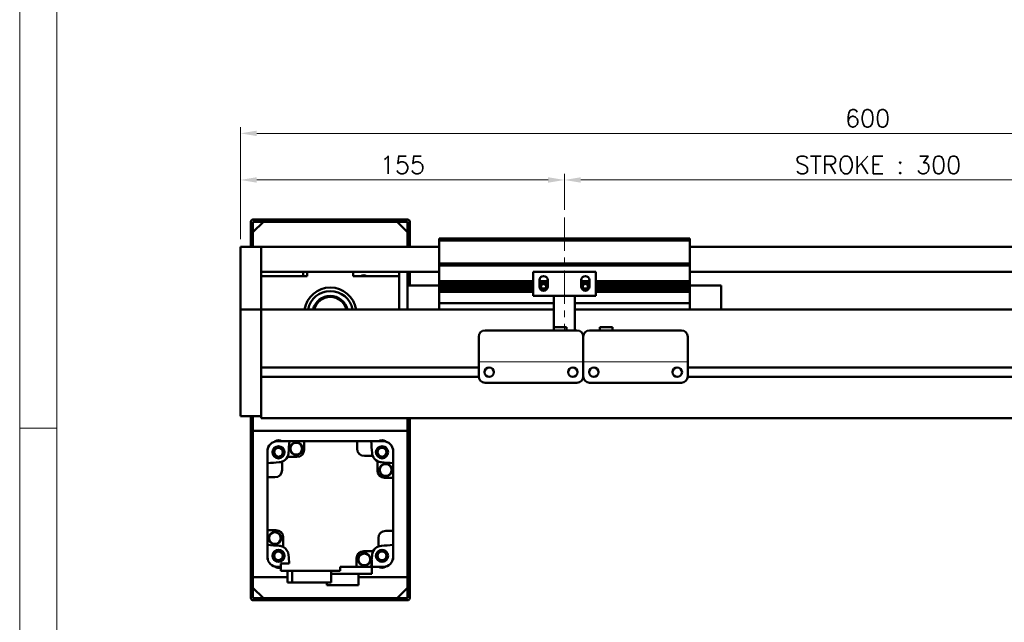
# Model space of a CAD drawing. Header units: millimetres. Extents: x 46891 to 50037, y 6223 to 9583.
# Tile 2 of 5: x 48547 to 49018, y 8963 to 9251. Entities that reach past the tile are written whole.
import ezdxf

# ---------------------------------------------------------------- set-up
doc = ezdxf.new("R2010")
doc.units = ezdxf.units.MM
doc.header["$LTSCALE"] = 0.5
doc.linetypes.add('CENTER', pattern=[50.8, 31.75, -6.35, 6.35, -6.35])
doc.layers.get('0').update_dxf_attribs({"lineweight": 20})
doc.layers.add('1', color=1, linetype='CENTER', lineweight=13)
doc.layers.add('외형선(ISO)', color=7, linetype='Continuous', lineweight=50)
doc.styles.add('DSR TEXT', font='romans.shx', dxfattribs={"bigfont": 'whgtxt.shx'})
doc.styles.get("Standard").update_dxf_attribs({"font": 'romans.shx', "bigfont": 'whgtxt.shx'})
doc.dimstyles.new('DSR', dxfattribs={"dimscale": 2, "dimtxt": 3, "dimasz": 3, "dimexe": 0.5, "dimexo": 0.5, "dimgap": 0.5, "dimtad": 1, "dimdsep": 46, "dimtxsty": 'Standard', "dimcen": 2.5, "dimclrd": 4, "dimclre": 4, "dimclrt": 2, "dimadec": 0, "dimazin": 2, "dimtfac": 1, "dimtmove": 0, "dimatfit": 3, "dimfxl": 0, "dimlwd": -1, "dimlwe": -1, "dimarcsym": 0})

# ---------------------------------------------------------------- blocks, each defined once
blk = doc.blocks.new('A$C1C1952E1')
at = {"color": 1}
blk.add_lwpolyline([(0, 0), (420, 0), (420, 297), (0, 297)], close=True, dxfattribs=at)
at = {"color": 3}
blk.add_lwpolyline([(5, 5), (415, 5), (415, 292), (5, 292)], close=True, dxfattribs=at)
blk = doc.blocks.new('*D117')
at = {"color": 1, "linetype": 'ByBlock'}
for p, q in [((48807.26, 9160.24), (48807.26, 9177.59)), ((49107.26, 9160.24), (49107.26, 9177.59)), ((48815.06, 9174.59), (49099.46, 9174.59))]:
    blk.add_line(p, q, dxfattribs=at)
at = {"color": 1}
for points in [[(48815.06, 9175.89), (48815.06, 9173.29), (48807.26, 9174.59)], [(49099.46, 9175.89), (49099.46, 9173.29), (49107.26, 9174.59)]]:
    blk.add_solid(points, dxfattribs=at)
at = {"layer": 'Defpoints', "color": 0}
for p in [(49107.26, 9174.59), (48807.26, 9156.64), (49107.26, 9156.64)]:
    blk.add_point(p, dxfattribs=at)
at = {"color": 3, "insert": (48957.26, 9181.79), "char_height": 8.4, "attachment_point": 5, "style": 'DSR TEXT'}
blk.add_mtext('STROKE : 300', dxfattribs=at)
blk = doc.blocks.new('*D118')
at = {"color": 1, "linetype": 'ByBlock'}
for p, q in [((48652.26, 9146.24), (48652.26, 9177.59)), ((48807.26, 9160.24), (48807.26, 9177.59)), ((48799.46, 9174.59), (48660.06, 9174.59))]:
    blk.add_line(p, q, dxfattribs=at)
at = {"color": 1}
for points in [[(48660.06, 9175.89), (48660.06, 9173.29), (48652.26, 9174.59)], [(48799.46, 9175.89), (48799.46, 9173.29), (48807.26, 9174.59)]]:
    blk.add_solid(points, dxfattribs=at)
at = {"layer": 'Defpoints', "color": 0}
for p in [(48652.26, 9174.59), (48807.26, 9156.64), (48652.26, 9142.64)]:
    blk.add_point(p, dxfattribs=at)
at = {"color": 3, "insert": (48729.76, 9181.79), "char_height": 8.4, "attachment_point": 5, "style": 'DSR TEXT'}
blk.add_mtext('155', dxfattribs=at)
blk = doc.blocks.new('*D119')
at = {"color": 1, "linetype": 'ByBlock'}
for p, q in [((48652.26, 9146.24), (48652.26, 9199.87)), ((49252.26, 9146.24), (49252.26, 9199.87)), ((48660.06, 9196.87), (49244.46, 9196.87))]:
    blk.add_line(p, q, dxfattribs=at)
at = {"color": 1}
for points in [[(48660.06, 9198.17), (48660.06, 9195.57), (48652.26, 9196.87)], [(49244.46, 9198.17), (49244.46, 9195.57), (49252.26, 9196.87)]]:
    blk.add_solid(points, dxfattribs=at)
at = {"layer": 'Defpoints', "color": 0}
for p in [(49252.26, 9196.87), (48652.26, 9142.64), (49252.26, 9142.64)]:
    blk.add_point(p, dxfattribs=at)
at = {"color": 3, "insert": (48952.26, 9204.07), "char_height": 8.4, "attachment_point": 5, "style": 'DSR TEXT'}
blk.add_mtext('600', dxfattribs=at)

msp = doc.modelspace()

# ---------------------------------------------------------------- linework, layer by layer
msp.add_line((48866.25573, 9087.64039), (48766.25573, 9087.64039))
at = {"color": 1}
msp.add_line((48564.41227, 9055.90155), (48546.67132, 9055.90155), dxfattribs=at)
at = {"layer": '1'}
msp.add_line((48807.25573, 9156.64025), (48807.25573, 9102.64025), dxfattribs=at)
at = {"layer": '외형선(ISO)'}
for p, q in [((48657.25573, 9154.64025), (48657.25573, 9142.64025)), ((48666.25573, 9155.64025), (48658.25573, 9155.64025)), ((48658.25573, 9149.64025), (48663.25573, 9154.64025)), ((48658.25573, 9142.64025), (48658.25573, 9154.14025)), ((48658.75573, 9154.64025), (48666.25573, 9154.64025)), ((48727.25573, 9154.64025), (48663.25573, 9154.64025)), ((48666.25573, 9154.64025), (48666.25573, 9155.64025)), ((48666.25573, 9155.64025), (48670.25573, 9155.64025)), ((48670.25573, 9155.64025), (48670.25573, 9154.64025)), ((48720.25573, 9155.64025), (48670.25573, 9155.64025)), ((48670.25573, 9154.64025), (48720.25573, 9154.64025)), ((48720.25573, 9154.64025), (48720.25573, 9155.64025)), ((48720.25573, 9155.64025), (48724.25573, 9155.64025)), ((48724.25573, 9155.64025), (48724.25573, 9154.64025)), ((48732.25573, 9155.64025), (48724.25573, 9155.64025)), ((48724.25573, 9154.64025), (48731.75573, 9154.64025)), ((48727.25573, 9154.64025), (48732.25573, 9149.64025)), ((48732.25573, 9154.14025), (48732.25573, 9142.64025)), ((48733.25573, 9142.64025), (48733.25573, 9154.64025)), ((48658.25573, 9149.64025), (48658.25573, 9142.64025)), ((48732.25573, 9142.64025), (48732.25573, 9149.64025)), ((48652.25573, 9142.64025), (48652.25573, 9140.64025)), ((48662.25573, 9142.64025), (48652.25573, 9142.64025)), ((48662.25573, 9140.64025), (48662.25573, 9142.64025)), ((48662.25573, 9142.64025), (48747.25573, 9142.64025)), ((48662.25573, 9142.64025), (48662.25573, 9140.64025)), ((48747.25573, 9145.64025), (48747.25573, 9146.64025)), ((48867.25573, 9146.64025), (48747.25573, 9146.64025)), ((48747.25573, 9134.64025), (48747.25573, 9145.64025)), ((48747.25573, 9145.64025), (48867.25573, 9145.64025)), ((48867.25573, 9146.64025), (48867.25573, 9145.64025)), ((48867.25573, 9145.64025), (48867.25573, 9134.64025)), ((48867.25573, 9142.64025), (49242.25573, 9142.64025)), ((48652.25573, 9139.85573), (48652.25573, 9140.64025)), ((48652.25573, 9139.35702), (48652.25573, 9139.85573)), ((48652.25573, 9139.35702), (48652.25573, 9138.28854)), ((48652.25573, 9138.28854), (48652.25573, 9135.30273)), ((48662.25573, 9140.64025), (48662.25573, 9139.85573)), ((48662.25573, 9139.85573), (48662.25573, 9140.64025)), ((48662.25573, 9139.85573), (48662.25573, 9139.35702)), ((48662.25573, 9139.35702), (48662.25573, 9139.85573)), ((48662.25573, 9138.28854), (48662.25573, 9139.35702)), ((48662.25573, 9139.35702), (48662.25573, 9138.28854)), ((48662.25573, 9135.30273), (48662.25573, 9138.28854)), ((48662.25573, 9138.28854), (48662.25573, 9135.30273)), ((48652.25573, 9126.73843), (48652.25573, 9135.30273)), ((48662.25573, 9135.30273), (48662.25573, 9126.73843)), ((48662.25573, 9131.14025), (48662.25573, 9135.30273)), ((48747.25573, 9133.64025), (48747.25573, 9134.64025)), ((48747.25573, 9134.64025), (48867.25573, 9134.64025)), ((48747.25573, 9132.64025), (48747.25573, 9133.64025)), ((48747.25573, 9133.64025), (48867.25573, 9133.64025)), ((48867.25573, 9134.64025), (48867.25573, 9133.64025)), ((48867.25573, 9133.64025), (48867.25573, 9132.64025)), ((48662.25573, 9130.64025), (48747.25573, 9130.64025)), ((48684.25573, 9128.64025), (48662.25573, 9128.64025)), ((48682.25573, 9130.64025), (48682.25573, 9128.64025)), ((48684.25573, 9130.64025), (48684.25573, 9128.64025)), ((48706.25573, 9128.64025), (48706.25573, 9130.64025)), ((48728.25573, 9128.64025), (48706.25573, 9128.64025)), ((48728.25573, 9130.64025), (48728.25573, 9128.64025)), ((48728.25573, 9112.64025), (48728.25573, 9128.64025)), ((48732.25573, 9124.14025), (48732.25573, 9130.64025)), ((48732.25573, 9130.64025), (48732.25573, 9124.14025)), ((48733.25573, 9124.14025), (48733.25573, 9130.64025)), ((48747.25573, 9126.14025), (48747.25573, 9132.64025)), ((48822.25573, 9130.64025), (48792.25573, 9130.64025)), ((48792.25573, 9119.24025), (48792.25573, 9130.64025)), ((48822.25573, 9130.64025), (48822.25573, 9119.24025)), ((48867.25573, 9132.64025), (48867.25573, 9126.14025)), ((48867.25573, 9130.64025), (49242.25573, 9130.64025)), ((48652.25573, 9124.64314), (48652.25573, 9126.73843)), ((48652.25573, 9113.22119), (48652.25573, 9124.64314)), ((48662.25573, 9126.73843), (48662.25573, 9124.64314)), ((48662.25573, 9124.64314), (48662.25573, 9113.22119)), ((48732.25573, 9124.14025), (48732.25573, 9112.64025)), ((48747.25573, 9124.14025), (48732.25573, 9124.14025)), ((48747.25573, 9125.64025), (48747.25573, 9126.14025)), ((48747.25573, 9126.14025), (48792.25573, 9126.14025)), ((48747.25573, 9125.14025), (48747.25573, 9125.64025)), ((48747.25573, 9125.64025), (48792.25573, 9125.64025)), ((48747.25573, 9124.14025), (48747.25573, 9125.14025)), ((48747.25573, 9125.14025), (48792.25573, 9125.14025)), ((48747.25573, 9123.64025), (48747.25573, 9124.14025)), ((48747.25573, 9124.14025), (48792.25573, 9124.14025)), ((48747.25573, 9123.14025), (48747.25573, 9123.64025)), ((48747.25573, 9123.64025), (48792.25573, 9123.64025)), ((48795.25573, 9123.64025), (48795.25573, 9126.64025)), ((48795.25573, 9126.14025), (48799.25573, 9126.14025)), ((48795.25573, 9125.64025), (48799.25573, 9125.64025)), ((48795.25573, 9125.14025), (48799.25573, 9125.14025)), ((48795.25573, 9124.14025), (48796.13249, 9124.14025)), ((48795.25573, 9123.64025), (48796.02623, 9123.64025)), ((48798.37897, 9124.14025), (48799.25573, 9124.14025)), ((48798.48523, 9123.64025), (48799.25573, 9123.64025)), ((48799.25573, 9126.64025), (48799.25573, 9123.64025)), ((48815.25573, 9123.64025), (48815.25573, 9126.64025)), ((48815.25573, 9126.14025), (48819.25573, 9126.14025)), ((48815.25573, 9125.64025), (48819.25573, 9125.64025)), ((48815.25573, 9125.14025), (48819.25573, 9125.14025)), ((48815.25573, 9124.14025), (48816.13249, 9124.14025)), ((48815.25573, 9123.64025), (48816.02623, 9123.64025)), ((48818.37897, 9124.14025), (48819.25573, 9124.14025)), ((48818.48523, 9123.64025), (48819.25573, 9123.64025)), ((48819.25573, 9126.64025), (48819.25573, 9123.64025)), ((48822.25573, 9126.14025), (48867.25573, 9126.14025)), ((48822.25573, 9125.64025), (48867.25573, 9125.64025)), ((48822.25573, 9125.14025), (48867.25573, 9125.14025)), ((48822.25573, 9124.14025), (48867.25573, 9124.14025)), ((48822.25573, 9123.64025), (48867.25573, 9123.64025)), ((48867.25573, 9126.14025), (48867.25573, 9125.64025)), ((48867.25573, 9125.64025), (48867.25573, 9125.14025)), ((48867.25573, 9125.14025), (48867.25573, 9124.14025)), ((48867.25573, 9124.14025), (48882.25573, 9124.14025)), ((48867.25573, 9124.14025), (48867.25573, 9123.64025)), ((48867.25573, 9123.64025), (48867.25573, 9123.14025)), ((48882.25573, 9112.64025), (48882.25573, 9124.14025)), ((48747.25573, 9122.14025), (48747.25573, 9123.14025)), ((48747.25573, 9123.14025), (48792.25573, 9123.14025)), ((48747.25573, 9121.64025), (48747.25573, 9122.14025)), ((48747.25573, 9122.14025), (48792.25573, 9122.14025)), ((48747.25573, 9121.14025), (48747.25573, 9121.64025)), ((48747.25573, 9121.64025), (48792.25573, 9121.64025)), ((48747.25573, 9116.64025), (48747.25573, 9121.14025)), ((48747.25573, 9121.14025), (48792.25573, 9121.14025)), ((48802.25573, 9119.24025), (48792.25573, 9119.24025)), ((48795.31924, 9123.14025), (48796.13249, 9123.14025)), ((48795.93286, 9122.14025), (48798.57861, 9122.14025)), ((48798.37897, 9123.14025), (48799.19222, 9123.14025)), ((48802.25573, 9119.74025), (48802.25573, 9119.24025)), ((48812.25573, 9119.24025), (48802.25573, 9119.24025)), ((48802.25573, 9117.14025), (48802.25573, 9119.24025)), ((48812.25573, 9119.24025), (48812.25573, 9119.74025)), ((48822.25573, 9119.24025), (48812.25573, 9119.24025)), ((48812.25573, 9119.24025), (48812.25573, 9117.14025)), ((48815.31924, 9123.14025), (48816.13249, 9123.14025)), ((48815.93286, 9122.14025), (48818.57861, 9122.14025)), ((48818.37897, 9123.14025), (48819.19222, 9123.14025)), ((48822.25573, 9123.14025), (48867.25573, 9123.14025)), ((48822.25573, 9122.14025), (48867.25573, 9122.14025)), ((48822.25573, 9121.64025), (48867.25573, 9121.64025)), ((48822.25573, 9121.14025), (48867.25573, 9121.14025)), ((48867.25573, 9123.14025), (48867.25573, 9122.14025)), ((48867.25573, 9122.14025), (48867.25573, 9121.64025)), ((48867.25573, 9121.64025), (48867.25573, 9121.14025)), ((48867.25573, 9121.14025), (48867.25573, 9116.64025)), ((48747.25573, 9116.64025), (48747.25573, 9115.64025)), ((48747.25573, 9112.64025), (48747.25573, 9115.64025)), ((48747.25573, 9115.64025), (48802.25573, 9115.64025)), ((48802.25573, 9117.14025), (48802.25573, 9104.1404)), ((48812.25573, 9102.64041), (48812.25573, 9117.14025)), ((48812.25573, 9115.64025), (48867.25573, 9115.64025)), ((48867.25573, 9115.64025), (48867.25573, 9116.64025)), ((48867.25573, 9115.64025), (48867.25573, 9112.64025)), ((48652.25573, 9112.64025), (48652.25573, 9113.22119)), ((48652.25573, 9112.64025), (48652.25573, 9109.64025)), ((48662.25573, 9112.64025), (48652.25573, 9112.64025)), ((48652.25573, 9066.88289), (48652.25573, 9109.64025)), ((48662.25573, 9113.22119), (48662.25573, 9112.64025)), ((48662.25573, 9112.64025), (48662.25573, 9109.64025)), ((48802.25573, 9112.64025), (48662.25573, 9112.64025)), ((48662.25573, 9109.64025), (48662.25573, 9112.64025)), ((48662.25573, 9085.09025), (48662.25573, 9109.64025)), ((48662.25573, 9109.64025), (48662.25573, 9066.88289)), ((49242.25573, 9112.64025), (48812.25573, 9112.64025)), ((48769.25573, 9102.64041), (48813.25573, 9102.64041)), ((48802.25573, 9104.1404), (48802.25573, 9102.64041)), ((48802.25573, 9104.1404), (48808.25573, 9104.1404)), ((48808.25573, 9104.1404), (48808.25573, 9102.64041)), ((48819.25573, 9102.64041), (48863.25573, 9102.64041)), ((48830.25573, 9104.1404), (48824.25573, 9104.1404)), ((48824.25573, 9102.64041), (48824.25573, 9104.1404)), ((48830.25573, 9102.64041), (48830.25573, 9104.1404)), ((48766.25573, 9089.64041), (48766.25573, 9099.64041)), ((48816.25573, 9099.64041), (48816.25573, 9089.64041)), ((48816.25573, 9089.64041), (48816.25573, 9099.64041)), ((48866.25573, 9099.64041), (48866.25573, 9089.64041)), ((48766.25573, 9089.64041), (48766.25573, 9087.6404)), ((48766.25573, 9087.64037), (48766.25573, 9087.6404)), ((48766.25573, 9087.14037), (48766.25573, 9087.64037)), ((48766.25573, 9080.64037), (48766.25573, 9087.14037)), ((48816.25573, 9087.6404), (48816.25573, 9089.64041)), ((48816.25573, 9089.64041), (48816.25573, 9087.6404)), ((48816.25573, 9087.6404), (48816.25573, 9087.64037)), ((48816.25573, 9087.64037), (48816.25573, 9087.6404)), ((48816.25573, 9087.64037), (48816.25573, 9087.14037)), ((48816.25573, 9087.14037), (48816.25573, 9087.64037)), ((48816.25573, 9087.14037), (48816.25573, 9080.64037)), ((48816.25573, 9080.64037), (48816.25573, 9087.14037)), ((48866.25573, 9087.6404), (48866.25573, 9089.64041)), ((48866.25573, 9087.6404), (48866.25573, 9087.64037)), ((48866.25573, 9087.64037), (48866.25573, 9087.14037)), ((48866.25573, 9087.14037), (48866.25573, 9080.64037)), ((48766.25573, 9084.89025), (48662.25573, 9084.89025)), ((48771.27907, 9084.89025), (48771.2324, 9084.89025)), ((48811.27907, 9084.89025), (48811.2324, 9084.89025)), ((49070.25573, 9084.89025), (48866.25573, 9084.89025)), ((48766.26618, 9080.39025), (48662.25573, 9080.39025)), ((48662.25573, 9066.88289), (48662.25573, 9080.19025)), ((48769.25573, 9077.64037), (48813.25573, 9077.64037)), ((48816.26618, 9080.39025), (48816.24529, 9080.39025)), ((48819.25573, 9077.64037), (48863.25573, 9077.64037)), ((49070.26618, 9080.39025), (48866.24529, 9080.39025)), ((48652.25573, 9066.88289), (48652.25573, 9064.76157)), ((48662.25573, 9066.88289), (48662.25573, 9064.76157)), ((48662.25573, 9064.76157), (48662.25573, 9066.88289)), ((48652.25573, 9061.64025), (48652.25573, 9064.76157)), ((48662.25573, 9060.64025), (48662.25573, 9064.76157)), ((48662.25573, 9064.76157), (48662.25573, 9061.64025)), ((48662.25573, 9061.64025), (48652.25573, 9061.64025)), ((48657.25573, 9061.64025), (48657.25573, 8974.64025)), ((48658.25573, 9061.64025), (48658.25573, 9054.64025)), ((48658.25573, 8975.14025), (48658.25573, 9061.64025)), ((48662.25573, 9060.64025), (49242.25573, 9060.64025)), ((48732.25573, 9054.64025), (48732.25573, 9060.64025)), ((48732.25573, 9060.64025), (48732.25573, 8975.14025)), ((48733.25573, 8974.64025), (48733.25573, 9060.64025)), ((48658.25573, 9054.64025), (48732.25573, 9054.64025)), ((48669.5604, 9049.64025), (48668.79822, 9049.64025)), ((48669.75573, 9049.64025), (48669.5604, 9049.64025)), ((48669.75573, 9049.64025), (48675.69636, 9049.64025)), ((48682.75573, 9049.64025), (48675.69636, 9049.64025)), ((48708.05573, 9049.64025), (48682.75573, 9049.64025)), ((48682.75573, 9049.64025), (48682.75573, 9045.64025)), ((48714.8151, 9049.64025), (48708.05573, 9049.64025)), ((48708.05573, 9046.14025), (48708.05573, 9049.64025)), ((48720.75573, 9049.64025), (48714.8151, 9049.64025)), ((48720.95106, 9049.64025), (48720.75573, 9049.64025)), ((48721.71325, 9049.64025), (48720.95106, 9049.64025)), ((48665.25573, 9046.09776), (48665.25573, 9045.33558)), ((48665.25573, 9045.33558), (48665.25573, 9045.14025)), ((48665.25573, 9039.19962), (48665.25573, 9045.14025)), ((48725.25573, 9045.33558), (48725.25573, 9046.09776)), ((48725.25573, 9045.14025), (48725.25573, 9045.33558)), ((48725.25573, 9039.19962), (48725.25573, 9045.14025)), ((48665.25573, 9032.44025), (48665.25573, 9039.19962)), ((48672.25573, 9039.91887), (48672.25573, 9035.94025)), ((48679.25573, 9042.14025), (48674.74765, 9042.14025)), ((48715.53436, 9042.64025), (48711.55573, 9042.64025)), ((48717.75573, 9035.64025), (48717.75573, 9040.14833)), ((48725.25573, 9039.19962), (48725.25573, 9032.14025)), ((48668.75573, 9032.44025), (48665.25573, 9032.44025)), ((48665.25573, 9032.44025), (48665.25573, 9007.14025)), ((48725.25573, 9032.14025), (48721.25573, 9032.14025)), ((48725.25573, 9006.84025), (48725.25573, 9032.14025)), ((48665.25573, 9007.14025), (48669.25573, 9007.14025)), ((48665.25573, 9000.08088), (48665.25573, 9007.14025)), ((48721.75573, 9006.84025), (48725.25573, 9006.84025)), ((48725.25573, 9000.08088), (48725.25573, 9006.84025)), ((48672.75573, 9003.64025), (48672.75573, 8999.13217)), ((48718.25573, 8999.36163), (48718.25573, 9003.34025)), ((48665.25573, 8994.14025), (48665.25573, 9000.08088)), ((48711.25573, 8997.14025), (48715.76381, 8997.14025)), ((48725.25573, 9000.08088), (48725.25573, 8994.14025)), ((48665.25573, 8994.14025), (48665.25573, 8993.94492)), ((48665.25573, 8993.94492), (48665.25573, 8993.18274)), ((48707.75573, 8989.64025), (48707.75573, 8993.64025)), ((48715.05573, 8986.24025), (48715.05573, 8992.85158)), ((48725.25573, 8993.94492), (48725.25573, 8994.14025)), ((48725.25573, 8993.18274), (48725.25573, 8993.94492)), ((48668.79822, 8989.64025), (48669.5604, 8989.64025)), ((48669.5604, 8989.64025), (48669.75573, 8989.64025)), ((48671.55573, 8989.64025), (48669.75573, 8989.64025)), ((48675.58056, 8991.14025), (48671.55573, 8991.14025)), ((48671.55573, 8991.14025), (48671.55573, 8987.64025)), ((48671.55573, 8987.64025), (48699.95573, 8987.64025)), ((48674.77765, 8987.64025), (48674.77765, 8982.14025)), ((48676.96773, 8982.14025), (48676.96773, 8987.64025)), ((48695.73381, 8982.14025), (48695.73381, 8987.64025)), ((48699.95573, 8987.64025), (48699.95573, 8989.64025)), ((48699.95573, 8989.64025), (48707.75573, 8989.64025)), ((48707.75573, 8989.64025), (48714.8151, 8989.64025)), ((48720.75573, 8989.64025), (48715.05573, 8989.64025)), ((48720.75573, 8989.64025), (48720.95106, 8989.64025)), ((48720.95106, 8989.64025), (48721.71325, 8989.64025)), ((48674.77765, 8984.64025), (48658.25573, 8984.64025)), ((48658.25573, 8984.64025), (48658.25573, 8979.64025)), ((48674.77765, 8982.14025), (48676.96773, 8982.14025)), ((48676.96773, 8982.14025), (48695.73381, 8982.14025)), ((48693.60573, 8980.84025), (48693.60573, 8982.14025)), ((48695.73381, 8986.24025), (48715.05573, 8986.24025)), ((48708.70573, 8980.84025), (48708.70573, 8986.24025)), ((48732.25573, 8984.64025), (48708.70573, 8984.64025)), ((48732.25573, 8979.64025), (48732.25573, 8984.64025)), ((48663.25573, 8974.64025), (48658.25573, 8979.64025)), ((48693.60573, 8980.84025), (48708.70573, 8980.84025)), ((48732.25573, 8979.64025), (48727.25573, 8974.64025)), ((48658.25573, 8973.64025), (48666.25573, 8973.64025)), ((48666.25573, 8974.64025), (48658.75573, 8974.64025)), ((48663.25573, 8974.64025), (48727.25573, 8974.64025)), ((48666.25573, 8973.64025), (48666.25573, 8974.64025)), ((48670.25573, 8973.64025), (48666.25573, 8973.64025)), ((48670.25573, 8974.64025), (48670.25573, 8973.64025)), ((48720.25573, 8974.64025), (48670.25573, 8974.64025)), ((48670.25573, 8973.64025), (48720.25573, 8973.64025)), ((48720.25573, 8973.64025), (48720.25573, 8974.64025)), ((48724.25573, 8973.64025), (48720.25573, 8973.64025)), ((48724.25573, 8974.64025), (48724.25573, 8973.64025)), ((48731.75573, 8974.64025), (48724.25573, 8974.64025)), ((48724.25573, 8973.64025), (48732.25573, 8973.64025))]:
    msp.add_line(p, q, dxfattribs=at)
for centre, radius in [((48771.25573, 9082.64037), 2.25), ((48811.25573, 9082.64037), 2.25), ((48821.25573, 9082.64037), 2.25), ((48861.25573, 9082.64037), 2.25), ((48678.95977, 9046.12896), 3), ((48678.95977, 9046.12896), 2.95), ((48678.95977, 9046.12896), 2.8), ((48670.50699, 9044.38899), 2.9), ((48670.50699, 9044.38899), 2.7), ((48670.50699, 9044.38899), 2.5), ((48670.50699, 9044.38899), 2.1), ((48720.00447, 9044.38899), 2.9), ((48720.00447, 9044.38899), 2.7), ((48720.00447, 9044.38899), 2.5), ((48720.00447, 9044.38899), 2.1), ((48721.74444, 9035.93621), 3), ((48721.74444, 9035.93621), 2.95), ((48721.74444, 9035.93621), 2.8), ((48668.76702, 9003.34429), 3), ((48668.76702, 9003.34429), 2.95), ((48668.76702, 9003.34429), 2.8), ((48670.50699, 8994.89151), 2.9), ((48670.50699, 8994.89151), 2.7), ((48670.50699, 8994.89151), 2.5), ((48670.50699, 8994.89151), 2.1), ((48711.55169, 8993.15154), 3), ((48711.55169, 8993.15154), 2.95), ((48720.00447, 8994.89151), 2.9), ((48720.00447, 8994.89151), 2.7), ((48720.00447, 8994.89151), 2.5), ((48720.00447, 8994.89151), 2.1), ((48711.55169, 8993.15154), 2.8)]:
    msp.add_circle(centre, radius, dxfattribs=at)
for centre, radius, start, end in [((48658.25573, 9154.64025), 1, 90, 180), ((48658.75573, 9154.14025), 0.5, 90, 180), ((48731.75573, 9154.14025), 0.5, 0, 90), ((48732.25573, 9154.64025), 1, 0, 90), ((48711.25573, 9126.64025), 2.4585, 54.4397249, 125.5602751), ((48797.25573, 9126.64025), 2, 0, 180), ((48817.25573, 9126.64025), 2, 0, 180), ((48797.25573, 9123.64025), 2, 180, 0), ((48797.25573, 9123.64025), 1.2295, 156.0042187, 180), ((48797.25573, 9123.64025), 1.2295, 180, 203.9957813), ((48797.25573, 9123.64025), 1.2295, 23.9957813, 156.0042187), ((48797.25573, 9123.64025), 1.2295, 0, 23.9957813), ((48797.25573, 9123.64025), 1.2295, 336.0042187, 0), ((48817.25573, 9123.64025), 2, 180, 0), ((48817.25573, 9123.64025), 1.2295, 156.0042187, 180), ((48817.25573, 9123.64025), 1.2295, 180, 203.9957813), ((48817.25573, 9123.64025), 1.2295, 23.9957813, 156.0042187), ((48817.25573, 9123.64025), 1.2295, 0, 23.9957813), ((48817.25573, 9123.64025), 1.2295, 336.0042187, 0), ((48695.25573, 9110.64025), 12.5, 9.2068963, 170.7931037), ((48695.25573, 9110.64025), 10.85, 10.6221774, 169.3778226), ((48695.25573, 9110.64025), 8.5, 13.6089608, 166.3910392), ((48695.25573, 9110.64025), 8, 14.4775124, 165.5224876), ((48797.25573, 9123.64025), 1.2295, 203.9957813, 336.0042187), ((48817.25573, 9123.64025), 1.2295, 203.9957813, 336.0042187), ((48769.25573, 9099.64041), 3, 90, 180), ((48813.25573, 9099.64041), 3, 0, 90), ((48819.25573, 9099.64041), 3, 90, 180), ((48863.25573, 9099.64041), 3, 0, 90), ((48769.25573, 9080.64037), 3, 180, 270), ((48813.25573, 9080.64037), 3, 270, 0), ((48819.25573, 9080.64037), 3, 180, 270), ((48863.25573, 9080.64037), 3, 270, 0), ((48669.75573, 9045.14025), 4.5, 90, 180), ((48695.25573, 9019.64025), 40, 131.4096221, 131.7132003), ((48670.50699, 9047.38885), 2.75, 54.9539356, 125.0460644), ((48695.25573, 9019.64025), 39.5, 130.5804187, 130.5903874), ((49054.5103, 9019.64025), 380, 175.471937, 176.3124282), ((48711.91848, 9046.72517), 2.95, 81.175882, 98.824118), ((48336.00116, 9019.64025), 380, 3.6875718, 4.528063), ((48720.00447, 9047.38899), 2.75, 54.9489798, 125.0510202), ((48720.75573, 9045.14025), 4.5, 0, 90), ((48695.25573, 9019.64025), 39.5, 49.4096126, 49.4195813), ((48695.25573, 9019.64025), 40, 48.2867997, 48.5903779), ((48695.25573, 9019.64025), 40, 138.2867997, 138.5903779), ((48695.25573, 9019.64025), 39.5, 139.4096126, 139.4195813), ((48670.50699, 9044.38899), 4.8, 332.0638743, 356.3124282), ((48679.25573, 9045.64025), 3.5, 270, 0), ((48711.55573, 9046.14025), 3.5, 180, 270), ((48720.00447, 9044.38899), 4.8, 183.6875718, 201.3657575), ((48695.25573, 9019.64025), 40, 41.4096221, 41.7132003), ((48695.25573, 9019.64025), 39.5, 40.5804187, 40.5903874), ((48695.25573, 8660.38568), 380, 93.6875718, 94.528063), ((48670.50699, 9044.38899), 4.8, 273.6875718, 291.3657575), ((48670.50699, 9044.38899), 4.8, 291.3657575, 332.0638743), ((48720.00447, 9044.38899), 4.8, 201.3657575, 242.0638743), ((48720.00447, 9044.38899), 4.8, 242.0638743, 266.3124282), ((48695.25573, 8660.38568), 380, 85.471937, 86.3124282), ((48668.17082, 9036.303), 2.95, 171.175882, 188.824118), ((48668.75573, 9035.94025), 3.5, 270, 0), ((48721.25573, 9035.64025), 3.5, 180, 270), ((48669.25573, 9003.64025), 3.5, 0, 90), ((48721.75573, 9003.34025), 3.5, 90, 180), ((48722.34065, 9002.9775), 2.95, 351.175882, 8.824118), ((48695.25573, 9378.89482), 380, 265.471937, 266.3124282), ((48670.50699, 8994.89151), 4.8, 62.0638743, 86.3124282), ((48670.50699, 8994.89151), 4.8, 3.6875718, 62.0638743), ((48711.25573, 8993.64025), 3.5, 90, 180), ((48720.00447, 8994.89151), 4.8, 152.0638743, 176.3124282), ((48720.00447, 8994.89151), 4.8, 111.3657575, 152.0638743), ((48720.00447, 8994.89151), 4.8, 93.6875718, 111.3657575), ((48695.25573, 9378.89482), 380, 273.6875718, 274.528063), ((48669.75573, 8994.14025), 4.5, 180, 270), ((48695.25573, 9019.64025), 39.5, 220.5804187, 220.5903874), ((48695.25573, 9019.64025), 40, 221.4096221, 221.7132003), ((49054.5103, 9019.64025), 380, 183.6875718, 184.3012223), ((48336.00116, 9019.64025), 380, 355.471937, 356.3124282), ((48720.75573, 8994.14025), 4.5, 270, 0), ((48695.25573, 9019.64025), 40, 318.2867997, 318.5903779), ((48695.25573, 9019.64025), 39.5, 319.4096126, 319.4195813), ((48695.25573, 9019.64025), 40, 228.2867997, 228.5903779), ((48670.50699, 8991.89151), 2.75, 234.9489798, 292.4178897), ((48695.25573, 9019.64025), 39.5, 229.4096126, 229.4195813), ((48720.00447, 8991.89151), 2.75, 234.9489798, 305.0510202), ((48695.25573, 9019.64025), 39.5, 310.5804187, 310.5903874), ((48695.25573, 9019.64025), 40, 311.4096221, 311.7132003), ((48658.25573, 8974.64025), 1, 180, 270), ((48658.75573, 8975.14025), 0.5, 180, 270), ((48731.75573, 8975.14025), 0.5, 270, 0), ((48732.25573, 8974.64025), 1, 270, 0)]:
    msp.add_arc(centre, radius, start, end, dxfattribs=at)
for points in [[(48796.54042, 9122.64025), (48797.25573, 9122.64025), (48797.97104, 9122.64025)], [(48816.54042, 9122.64025), (48817.25573, 9122.64025), (48817.97104, 9122.64025)]]:
    msp.add_rational_spline(points, [1, 1.22950000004, 1], degree=2, dxfattribs=at)

# ---------------------------------------------------------------- block references
at = {"xscale": 3.548188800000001, "yscale": 3.548188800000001, "zscale": 3.548188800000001}
msp.add_blockref('A$C1C1952E1', (48546.67132, 8528.99552), dxfattribs=at)

# ---------------------------------------------------------------- dimensions: what is measured, and where the dimension line sits
for base, p1, p2, picture, middle in [((49252.25573, 9196.86819), (48652.25573, 9142.64025), (49252.25573, 9142.64025), '*D119', (48952.25573, 9204.06819)), ((48652.25573, 9174.5911), (48807.25573, 9156.64025), (48652.25573, 9142.64025), '*D118', (48729.75573, 9181.7911))]:
    dim = msp.add_linear_dim(base=base, p1=p1, p2=p2, dimstyle='DSR', override={"dimscale": 3, "dimtxt": 2.8, "dimasz": 2.600136, "dimexe": 1, "dimexo": 1.2, "dimgap": 1, "dimdec": 4, "dimtxsty": 'DSR TEXT', "dimclrd": 1, "dimclre": 1, "dimclrt": 3, "dimtdec": 4, "dimtix": 1})
    dim.commit()
    dim.dimension.update_dxf_attribs({"geometry": picture, "text_midpoint": middle})
dim = msp.add_linear_dim(base=(49107.25573, 9174.5911), p1=(48807.25573, 9156.64025), p2=(49107.25573, 9156.64025), text='STROKE : <>', dimstyle='DSR', override={"dimscale": 3, "dimtxt": 2.8, "dimasz": 2.600136, "dimexe": 1, "dimexo": 1.2, "dimgap": 1, "dimdec": 4, "dimtxsty": 'DSR TEXT', "dimclrd": 1, "dimclre": 1, "dimclrt": 3, "dimtdec": 4, "dimtix": 1})
dim.commit()
dim.dimension.update_dxf_attribs({"geometry": '*D117', "text_midpoint": (48957.25573, 9181.7911)})

doc.saveas('drawing.dxf')
